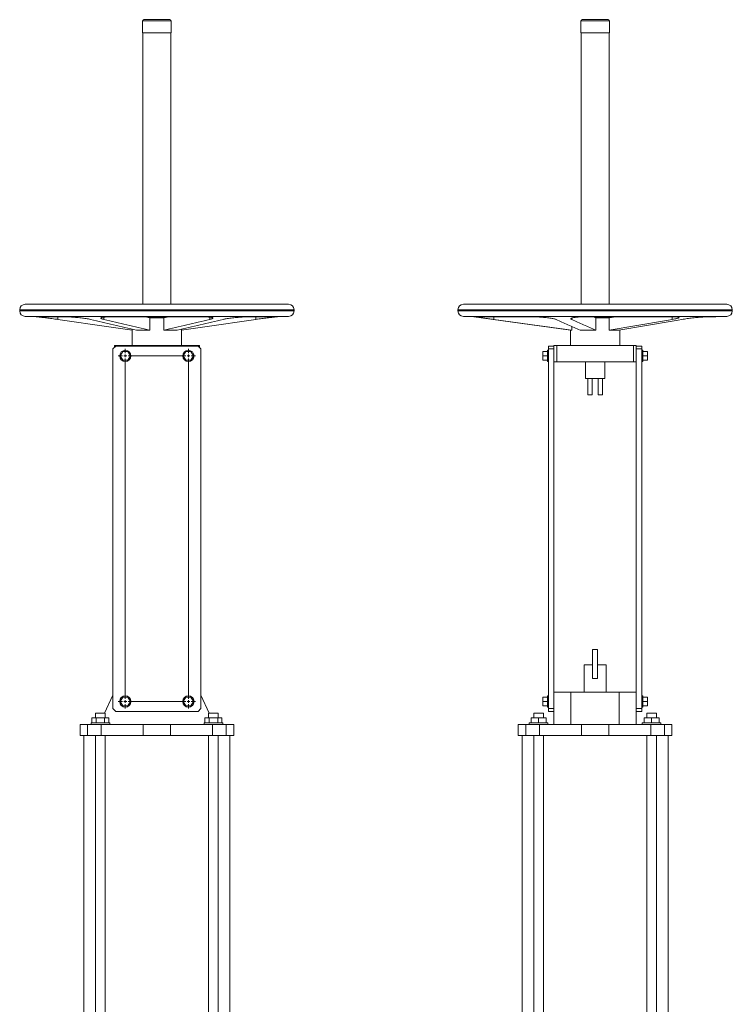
# Model space of a CAD drawing. Header units: millimetres. Extents: x -747 to 586, y -142 to 3804.
# Tile 4 of 4: x -713 to 586, y 2011 to 3804. Entities that reach past the tile are written whole.
import ezdxf

# ---------------------------------------------------------------- set-up
doc = ezdxf.new("R2010")
doc.units = ezdxf.units.MM

# ---------------------------------------------------------------- blocks, each defined once
blk = doc.blocks.new('SW_CENTERMARKSYMBOL_23')
at = {"color": 0, "linetype": 'Continuous', "lineweight": 0}
for p, q in [((-120, 0), (-127.75, 0)), ((-115, 0), (-117.5, 0)), ((-115, 5), (-115, 12.75)), ((-115, 0), (-115, 2.5)), ((-115, 0), (-112.5, 0)), ((-115, 0), (-115, -2.5)), ((-110, 0), (-5, 0)), ((0, 0), (-2.5, 0)), ((0, 5), (0, 12.75)), ((0, 0), (0, 2.5)), ((0, 0), (2.5, 0)), ((0, 0), (0, -2.5)), ((5, 0), (12.75, 0)), ((-115, -5), (-115, -624.5)), ((0, -5), (0, -624.5)), ((-115, -629.5), (-115, -627)), ((0, -629.5), (0, -627)), ((-120, -629.5), (-127.75, -629.5)), ((-115, -629.5), (-117.5, -629.5)), ((-115, -629.5), (-112.5, -629.5)), ((-115, -629.5), (-115, -632)), ((-115, -634.5), (-115, -642.25)), ((-110, -629.5), (-5, -629.5)), ((0, -629.5), (-2.5, -629.5)), ((0, -629.5), (2.5, -629.5)), ((0, -629.5), (0, -632)), ((0, -634.5), (0, -642.25)), ((5, -629.5), (12.75, -629.5))]:
    blk.add_line(p, q, dxfattribs=at)

msp = doc.modelspace()

# ---------------------------------------------------------------- linework, layer by layer
at = {"color": 7, "linetype": 'Continuous', "lineweight": 15}
for p, q in [((-489.2, 3802.3), (-489.2, 3780.3)), ((-487.2, 3804.4), (-462.9, 3804.4)), ((-462.9, 3804.4), (-438.7, 3804.4)), ((-436.7, 3780.3), (-436.7, 3802.3)), ((309.6, 3802.3), (309.6, 3780.3)), ((360.1, 3804.4), (311.6, 3804.4)), ((362.1, 3780.3), (362.1, 3802.3)), ((-489.2, 3780.3), (-462.9, 3780.3)), ((-488.2, 3780.3), (-488.2, 3286)), ((-462.9, 3780.3), (-436.7, 3780.3)), ((-437.7, 3286), (-437.7, 3780.3)), ((309.6, 3780.3), (362.1, 3780.3)), ((310.6, 3780.3), (310.6, 3286)), ((361.1, 3286), (361.1, 3780.3)), ((-702.9, 3286), (-462.9, 3286)), ((-462.9, 3286), (-222.9, 3286)), ((575.8, 3286), (95.8, 3286)), ((-712.9, 3276), (-712.9, 3273.9)), ((-212.9, 3273.9), (-212.9, 3276)), ((85.8, 3276), (85.8, 3273.9)), ((585.8, 3273.9), (585.8, 3276)), ((-702.9, 3263.9), (-462.9, 3263.9)), ((-687.9, 3263.9), (-682.9, 3263.2)), ((-630.7, 3263.2), (-682.9, 3263.2)), ((-379.5, 3263.2), (-546.4, 3263.2)), ((-475.7, 3261.1), (-484.5, 3263.2)), ((-450.1, 3261.1), (-475.7, 3261.1)), ((-475.7, 3239), (-475.7, 3261.1)), ((-462.9, 3263.9), (-222.9, 3263.9)), ((-441.3, 3263.2), (-450.1, 3261.1)), ((-450.1, 3239), (-450.1, 3261.1)), ((-242.9, 3263.2), (-295.1, 3263.2)), ((-242.9, 3263.2), (-237.9, 3263.9)), ((575.8, 3263.9), (95.8, 3263.9)), ((110.8, 3263.9), (290.8, 3239)), ((220.2, 3263.2), (122.1, 3263.2)), ((478.1, 3263.2), (319.3, 3263.2)), ((337, 3261.1), (332.4, 3263.2)), ((361.3, 3261.1), (337, 3261.1)), ((337, 3239), (337, 3261.1)), ((361.1, 3261.1), (361.1, 3263.2)), ((373.5, 3263.2), (361.3, 3261.1)), ((361.3, 3239), (361.3, 3261.1)), ((555.8, 3263.2), (539.4, 3263.2)), ((555.8, 3263.2), (560.8, 3263.9)), ((-511.5, 3239.5), (-507.9, 3239)), ((-507.9, 3239), (-507.9, 3240.8)), ((-507.9, 3239), (-507.9, 3211)), ((-507.9, 3239), (-507.9, 3239)), ((-500, 3239), (-475.7, 3239)), ((-450.1, 3239), (-425.9, 3239)), ((-417.9, 3239), (-417.9, 3240.8)), ((-417.9, 3239), (-414.4, 3239.5)), ((-417.9, 3211), (-417.9, 3239)), ((-417.9, 3239), (-417.9, 3239)), ((290.8, 3239), (290.8, 3211)), ((290.8, 3239), (293.4, 3239)), ((293.4, 3239), (293.4, 3245.6)), ((308.5, 3239), (337, 3239)), ((361.3, 3239), (379, 3239)), ((380.8, 3211), (380.8, 3239.3)), ((-540.4, 3207.5), (-540.4, 3211)), ((-540.4, 3211), (-535.4, 3211)), ((-535.4, 3210), (-535.4, 3211)), ((-535.4, 3211), (-390.4, 3211)), ((-390.4, 3210), (-390.4, 3211)), ((-390.4, 3211), (-385.4, 3211)), ((-385.4, 3207.5), (-385.4, 3211)), ((260.8, 3210), (260.8, 3211)), ((260.8, 3211), (265.8, 3211)), ((265.8, 3181), (265.8, 3211)), ((265.8, 3211), (405.8, 3211)), ((405.8, 3181), (405.8, 3211)), ((405.8, 3211), (410.8, 3211)), ((410.8, 3210), (410.8, 3211)), ((-537.9, 3210), (-542.9, 3205)), ((-542.9, 3205), (-542.9, 2549.5)), ((-387.9, 3210), (-537.9, 3210)), ((-525.1, 3200), (-529.7, 3192)), ((-515.8, 3200), (-525.1, 3200)), ((-511.2, 3192), (-515.8, 3200)), ((-410.1, 3200), (-414.7, 3192)), ((-400.8, 3200), (-410.1, 3200)), ((-396.2, 3192), (-400.8, 3200)), ((-382.9, 3205), (-387.9, 3210)), ((-382.9, 2549.5), (-382.9, 3205)), ((240.4, 3200), (240.4, 3192)), ((240.4, 3200), (248.8, 3200)), ((250.8, 3202.3), (248.8, 3202.3)), ((248.8, 3202.3), (248.8, 3181.8)), ((250.8, 3210), (260.8, 3210)), ((250.8, 3210), (250.8, 3205)), ((250.8, 3205), (250.8, 2549.5)), ((250.8, 3205), (260.8, 3205)), ((260.8, 3210), (260.8, 3205)), ((260.8, 3205), (260.8, 2574.1)), ((420.8, 3210), (410.8, 3210)), ((410.8, 3210), (410.8, 3205)), ((420.8, 3205), (410.8, 3205)), ((410.8, 3205), (410.8, 2574.1)), ((420.8, 3210), (420.8, 3205)), ((420.8, 3205), (420.8, 2549.5)), ((422.8, 3202.3), (420.8, 3202.3)), ((422.8, 3202.3), (422.8, 3181.8)), ((431.2, 3200), (422.8, 3200)), ((431.2, 3200), (431.2, 3192)), ((-529.7, 3192), (-525.1, 3184)), ((-525.1, 3184), (-515.8, 3184)), ((-515.8, 3184), (-511.2, 3192)), ((-414.7, 3192), (-410.1, 3184)), ((-410.1, 3184), (-400.8, 3184)), ((-400.8, 3184), (-396.2, 3192)), ((240.4, 3192), (248.8, 3192)), ((240.4, 3192), (240.4, 3184)), ((240.4, 3184), (248.8, 3184)), ((248.8, 3181.8), (250.8, 3181.8)), ((260.8, 3181), (265.8, 3181)), ((265.8, 3181), (405.8, 3181)), ((318.3, 3181), (318.3, 3151)), ((353.3, 3151), (353.3, 3181)), ((405.8, 3181), (410.8, 3181)), ((420.8, 3181.8), (422.8, 3181.8)), ((431.2, 3192), (422.8, 3192)), ((431.2, 3184), (422.8, 3184)), ((431.2, 3192), (431.2, 3184)), ((322.3, 3151), (318.3, 3151)), ((322.3, 3121), (322.3, 3151)), ((322.3, 3151), (330.3, 3151)), ((330.3, 3151), (330.3, 3121)), ((341.3, 3151), (330.3, 3151)), ((341.3, 3151), (349.3, 3151)), ((341.3, 3121), (341.3, 3151)), ((349.3, 3151), (349.3, 3121)), ((353.3, 3151), (349.3, 3151)), ((330.3, 3121), (322.3, 3121)), ((349.3, 3121), (341.3, 3121)), ((340.3, 2657.5), (331.3, 2657.5)), ((331.3, 2657.5), (331.3, 2604.5)), ((340.3, 2657.5), (340.3, 2604.5)), ((315.8, 2629.5), (315.8, 2579.5)), ((315.8, 2629.5), (331.3, 2629.5)), ((340.3, 2629.5), (355.8, 2629.5)), ((355.8, 2579.5), (355.8, 2629.5)), ((340.3, 2604.5), (331.3, 2604.5)), ((-542.9, 2574.1), (-558.1, 2541.5)), ((-525.1, 2570.5), (-529.7, 2562.5)), ((-515.8, 2570.5), (-525.1, 2570.5)), ((-511.2, 2562.5), (-515.8, 2570.5)), ((-410.1, 2570.5), (-414.7, 2562.5)), ((-400.8, 2570.5), (-410.1, 2570.5)), ((-396.2, 2562.5), (-400.8, 2570.5)), ((-367.7, 2541.5), (-382.9, 2574.1)), ((240.4, 2570.5), (248.8, 2570.5)), ((240.4, 2570.5), (240.4, 2562.5)), ((250.8, 2572.8), (248.8, 2572.8)), ((248.8, 2572.8), (248.8, 2552.3)), ((291.8, 2579.5), (260.8, 2579.5)), ((260.8, 2574.1), (260.8, 2520.5)), ((291.8, 2520.5), (291.8, 2579.5)), ((379.8, 2579.5), (291.8, 2579.5)), ((379.8, 2579.5), (379.8, 2520.5)), ((410.8, 2579.5), (379.8, 2579.5)), ((410.8, 2574.1), (410.8, 2520.5)), ((422.8, 2572.8), (420.8, 2572.8)), ((422.8, 2572.8), (422.8, 2552.3)), ((431.2, 2570.5), (422.8, 2570.5)), ((431.2, 2570.5), (431.2, 2562.5)), ((-542.9, 2549.5), (-537.9, 2544.5)), ((-529.7, 2562.5), (-525.1, 2554.5)), ((-525.1, 2554.5), (-515.8, 2554.5)), ((-515.8, 2554.5), (-511.2, 2562.5)), ((-414.7, 2562.5), (-410.1, 2554.5)), ((-410.1, 2554.5), (-400.8, 2554.5)), ((-400.8, 2554.5), (-396.2, 2562.5)), ((-387.9, 2544.5), (-382.9, 2549.5)), ((240.4, 2562.5), (248.8, 2562.5)), ((240.4, 2562.5), (240.4, 2554.5)), ((240.4, 2554.5), (248.8, 2554.5)), ((248.8, 2552.3), (250.8, 2552.3)), ((250.8, 2549.5), (260.8, 2549.5)), ((250.8, 2549.5), (250.8, 2544.5)), ((420.8, 2549.5), (410.8, 2549.5)), ((420.8, 2552.3), (422.8, 2552.3)), ((420.8, 2549.5), (420.8, 2544.5)), ((431.2, 2562.5), (422.8, 2562.5)), ((431.2, 2554.5), (422.8, 2554.5)), ((431.2, 2562.5), (431.2, 2554.5)), ((-581.5, 2532.5), (-581.5, 2523.5)), ((-581.5, 2532.5), (-573.7, 2532.5)), ((-574.9, 2541.5), (-574.9, 2532.5)), ((-556.9, 2541.5), (-574.9, 2541.5)), ((-573.7, 2532.5), (-573.7, 2523.5)), ((-573.7, 2532.5), (-558.1, 2532.5)), ((-558.1, 2532.5), (-558.1, 2523.5)), ((-558.1, 2532.5), (-550.3, 2532.5)), ((-556.9, 2532.5), (-556.9, 2541.5)), ((-550.3, 2532.5), (-550.3, 2523.5)), ((-537.9, 2544.5), (-387.9, 2544.5)), ((-375.5, 2532.5), (-375.5, 2523.5)), ((-375.5, 2532.5), (-367.7, 2532.5)), ((-368.9, 2541.5), (-368.9, 2532.5)), ((-350.9, 2541.5), (-368.9, 2541.5)), ((-367.7, 2532.5), (-367.7, 2523.5)), ((-367.7, 2532.5), (-352.1, 2532.5)), ((-352.1, 2532.5), (-352.1, 2523.5)), ((-352.1, 2532.5), (-344.3, 2532.5)), ((-350.9, 2532.5), (-350.9, 2541.5)), ((-344.3, 2532.5), (-344.3, 2523.5)), ((219.3, 2532.5), (219.3, 2523.5)), ((219.3, 2532.5), (232.8, 2532.5)), ((223.8, 2541.5), (223.8, 2532.5)), ((241.8, 2541.5), (223.8, 2541.5)), ((232.8, 2532.5), (232.8, 2523.5)), ((232.8, 2532.5), (246.3, 2532.5)), ((241.8, 2532.5), (241.8, 2541.5)), ((246.3, 2532.5), (246.3, 2523.5)), ((250.8, 2544.5), (260.8, 2544.5)), ((420.8, 2544.5), (410.8, 2544.5)), ((425.3, 2532.5), (425.3, 2523.5)), ((425.3, 2532.5), (438.8, 2532.5)), ((429.8, 2541.5), (429.8, 2532.5)), ((447.8, 2541.5), (429.8, 2541.5)), ((438.8, 2532.5), (438.8, 2523.5)), ((438.8, 2532.5), (452.3, 2532.5)), ((447.8, 2532.5), (447.8, 2541.5)), ((452.3, 2532.5), (452.3, 2523.5)), ((-602.9, 2520.5), (-602.9, 2500.5)), ((-602.9, 2520.5), (-589.2, 2520.5)), ((-589.2, 2520.5), (-589.2, 2500.5)), ((-589.2, 2520.5), (-564.2, 2520.5)), ((-582.9, 2523.5), (-582.9, 2520.5)), ((-582.9, 2523.5), (-565.9, 2523.5)), ((-565.9, 2523.5), (-548.9, 2523.5)), ((-564.2, 2520.5), (-564.2, 2500.5)), ((-564.2, 2520.5), (-487.9, 2520.5)), ((-548.9, 2520.5), (-548.9, 2523.5)), ((-487.9, 2520.5), (-487.9, 2500.5)), ((-487.9, 2520.5), (-437.9, 2520.5)), ((-437.9, 2520.5), (-437.9, 2500.5)), ((-437.9, 2520.5), (-361.7, 2520.5)), ((-376.9, 2523.5), (-376.9, 2520.5)), ((-376.9, 2523.5), (-359.9, 2523.5)), ((-361.7, 2520.5), (-361.7, 2500.5)), ((-361.7, 2520.5), (-336.6, 2520.5)), ((-359.9, 2523.5), (-342.9, 2523.5)), ((-342.9, 2520.5), (-342.9, 2523.5)), ((-336.6, 2520.5), (-336.6, 2500.5)), ((-336.6, 2520.5), (-322.9, 2520.5)), ((-322.9, 2520.5), (-322.9, 2500.5)), ((195.8, 2520.5), (195.8, 2500.5)), ((195.8, 2520.5), (209.5, 2520.5)), ((209.5, 2520.5), (209.5, 2500.5)), ((209.5, 2520.5), (234.6, 2520.5)), ((215.8, 2523.5), (215.8, 2520.5)), ((215.8, 2523.5), (249.8, 2523.5)), ((234.6, 2520.5), (234.6, 2500.5)), ((234.6, 2520.5), (310.8, 2520.5)), ((249.8, 2520.5), (249.8, 2523.5)), ((310.8, 2520.5), (310.8, 2500.5)), ((310.8, 2520.5), (360.8, 2520.5)), ((360.8, 2520.5), (360.8, 2500.5)), ((360.8, 2520.5), (437.1, 2520.5)), ((421.8, 2523.5), (421.8, 2520.5)), ((421.8, 2523.5), (455.8, 2523.5)), ((437.1, 2520.5), (437.1, 2500.5)), ((437.1, 2520.5), (462.1, 2520.5)), ((455.8, 2520.5), (455.8, 2523.5)), ((462.1, 2520.5), (462.1, 2500.5)), ((462.1, 2520.5), (475.8, 2520.5)), ((475.8, 2520.5), (475.8, 2500.5)), ((-602.9, 2500.5), (-589.2, 2500.5)), ((-595.9, 2500.5), (-595.9, 1971.5)), ((-589.2, 2500.5), (-564.2, 2500.5)), ((-574.9, 2500.5), (-574.9, 1971.5)), ((-564.2, 2500.5), (-487.9, 2500.5)), ((-556.9, 1971.5), (-556.9, 2500.5)), ((-487.9, 2500.5), (-437.9, 2500.5)), ((-437.9, 2500.5), (-361.7, 2500.5)), ((-368.9, 2500.5), (-368.9, 1971.5)), ((-361.7, 2500.5), (-336.6, 2500.5)), ((-350.9, 1971.5), (-350.9, 2500.5)), ((-336.6, 2500.5), (-322.9, 2500.5)), ((-329.9, 1971.5), (-329.9, 2500.5)), ((195.8, 2500.5), (209.5, 2500.5)), ((202.8, 2500.5), (202.8, 1971.5)), ((209.5, 2500.5), (234.6, 2500.5)), ((223.8, 2500.5), (223.8, 1971.5)), ((234.6, 2500.5), (310.8, 2500.5)), ((241.8, 1971.5), (241.8, 2500.5)), ((310.8, 2500.5), (360.8, 2500.5)), ((360.8, 2500.5), (437.1, 2500.5)), ((429.8, 2500.5), (429.8, 1971.5)), ((437.1, 2500.5), (462.1, 2500.5)), ((447.8, 1971.5), (447.8, 2500.5)), ((462.1, 2500.5), (475.8, 2500.5)), ((468.8, 1971.5), (468.8, 2500.5))]:
    msp.add_line(p, q, dxfattribs=at)
at = {"color": 8, "linetype": 'Continuous', "lineweight": 15}
for p, q in [((-489.2, 3802.3), (-462.9, 3802.3)), ((-462.9, 3802.3), (-436.7, 3802.3)), ((309.6, 3802.3), (362.1, 3802.3)), ((-712.9, 3276), (-462.9, 3276)), ((-712.9, 3273.9), (-462.9, 3273.9)), ((-462.9, 3276), (-212.9, 3276)), ((-462.9, 3273.9), (-212.9, 3273.9)), ((85.8, 3276), (585.8, 3276)), ((85.8, 3273.9), (585.8, 3273.9)), ((-643.1, 3258.4), (-643.1, 3263.2)), ((-559.3, 3258.4), (-559.3, 3262.6)), ((-366.6, 3258.4), (-366.6, 3262.6)), ((-282.7, 3258.4), (-282.7, 3263.2)), ((151.2, 3258.4), (151.2, 3263.2)), ((293.1, 3258.4), (293.1, 3260.9)), ((476.4, 3258.4), (476.4, 3263.2))]:
    msp.add_line(p, q, dxfattribs=at)
at = {"color": 7, "linetype": 'Continuous', "lineweight": 15}
for centre in [(-520.4, 3192), (-405.4, 3192), (-520.4, 2562.5), (-405.4, 2562.5)]:
    msp.add_circle(centre, 10.3, dxfattribs=at)
for centre, radius, start, end in [((-487.2, 3802.3), 2, 90, 180), ((-438.7, 3802.3), 2, 0, 90), ((311.6, 3802.3), 2, 90, 180), ((360.1, 3802.3), 2, 0, 90), ((-702.9, 3276), 10, 90, 180), ((-222.9, 3276), 10, 0, 90), ((95.8, 3276), 10, 90, 180), ((575.8, 3276), 10, 0, 90), ((-702.9, 3273.9), 10, 180, 270), ((-222.9, 3273.9), 10, 270, 0), ((95.8, 3273.9), 10, 180, 270), ((575.8, 3273.9), 10, 270, 0)]:
    msp.add_arc(centre, radius, start, end, dxfattribs=at)
for points, knots in [([(-682.3, 3263.2), (-682.3, 3263.2), (-682.2, 3263.2), (-681.6, 3263.1), (-679.9, 3263), (-677.5, 3262.7), (-674.3, 3262.4), (-670.5, 3261.9), (-666.2, 3261.4), (-661.5, 3260.8), (-656.6, 3260.2), (-651.5, 3259.5), (-647, 3258.9), (-644.2, 3258.5), (-643.1, 3258.4)], [0, 0, 0, 0, 0.005258, 0.0974, 0.189544, 0.282288, 0.375036, 0.468405, 0.561778, 0.655122, 0.748468, 0.842332, 0.936197, 1, 1, 1, 1]), ([(-643.1, 3258.4), (-620.7, 3255.1), (-575.7, 3248.6), (-530.6, 3242.2), (-507.9, 3239)], [0, 0, 0, 0, 0.497402, 1, 1, 1, 1]), ([(-583.6, 3258.4), (-584.9, 3258.7), (-587.3, 3259.2), (-591.8, 3259.9), (-596.3, 3260.6), (-601.1, 3261.2), (-606.1, 3261.7), (-611.2, 3262.2), (-616.1, 3262.6), (-620.8, 3262.9), (-624.8, 3263.1), (-628.2, 3263.2), (-629.9, 3263.2), (-630.7, 3263.2)], [0, 0, 0, 0, 0.117186, 0.210861, 0.304534, 0.397499, 0.490462, 0.583003, 0.675541, 0.768102, 0.860661, 0.930331, 1, 1, 1, 1]), ([(-500, 3239), (-514, 3242.2), (-541.9, 3248.6), (-569.7, 3255.1), (-583.6, 3258.4)], [0, 0, 0, 0, 0.502598, 1, 1, 1, 1]), ([(-546.4, 3263.2), (-547.6, 3263.2), (-550.1, 3263.2), (-553.8, 3263), (-557.3, 3262.8), (-560.4, 3262.5), (-562.8, 3262.1), (-564.4, 3261.7), (-565.1, 3261.1), (-565, 3260.5), (-564, 3259.8), (-562.2, 3259.1), (-560.3, 3258.6), (-559.3, 3258.4)], [0, 0, 0, 0, 0.074632, 0.149265, 0.242319, 0.335376, 0.42915, 0.522927, 0.61713, 0.711336, 0.805519, 0.899705, 1, 1, 1, 1]), ([(-559.3, 3258.4), (-545.4, 3255.1), (-517.6, 3248.6), (-489.7, 3242.2), (-475.7, 3239)], [0, 0, 0, 0, 0.497402, 1, 1, 1, 1]), ([(-450.1, 3239), (-436.1, 3242.2), (-408.3, 3248.6), (-380.4, 3255.1), (-366.6, 3258.4)], [0, 0, 0, 0, 0.502598, 1, 1, 1, 1]), ([(-342.3, 3258.4), (-356.1, 3255.1), (-384, 3248.6), (-411.9, 3242.2), (-425.9, 3239)], [0, 0, 0, 0, 0.497402, 1, 1, 1, 1]), ([(-417.9, 3239), (-395.3, 3242.2), (-350.2, 3248.6), (-305.2, 3255.1), (-282.7, 3258.4)], [0, 0, 0, 0, 0.502598, 1, 1, 1, 1]), ([(-366.6, 3258.4), (-365.6, 3258.6), (-363.7, 3259.1), (-361.9, 3259.8), (-360.9, 3260.5), (-360.8, 3261.1), (-361.5, 3261.7), (-363.1, 3262.1), (-365.5, 3262.5), (-368.6, 3262.8), (-372.1, 3263), (-375.8, 3263.2), (-378.2, 3263.2), (-379.5, 3263.2)], [0, 0, 0, 0, 0.100295, 0.194481, 0.288664, 0.38287, 0.477073, 0.57085, 0.664624, 0.757681, 0.850735, 0.925368, 1, 1, 1, 1]), ([(-295.1, 3263.2), (-296.4, 3263.2), (-298.7, 3263.1), (-303, 3263), (-307.6, 3262.7), (-312.5, 3262.4), (-317.6, 3261.9), (-322.7, 3261.4), (-327.7, 3260.8), (-332.4, 3260.2), (-336.4, 3259.6), (-339.7, 3258.9), (-341.4, 3258.6), (-342.3, 3258.4)], [0, 0, 0, 0, 0.097199, 0.190062, 0.282926, 0.3765, 0.470078, 0.56413, 0.658185, 0.752215, 0.846247, 0.923124, 1, 1, 1, 1]), ([(-282.7, 3258.4), (-281.6, 3258.5), (-278.8, 3258.9), (-274.2, 3259.6), (-269.1, 3260.2), (-264.1, 3260.9), (-259.4, 3261.5), (-255.1, 3262), (-251.3, 3262.4), (-248.2, 3262.7), (-245.8, 3263), (-244.2, 3263.1), (-243.8, 3263.2), (-243.6, 3263.2)], [0, 0, 0, 0, 0.067359, 0.161625, 0.25589, 0.350175, 0.444458, 0.538353, 0.632245, 0.725426, 0.818604, 0.909303, 1, 1, 1, 1]), ([(122.1, 3263.2), (121.8, 3263.2), (121.2, 3263.1), (121.2, 3263), (122, 3262.8), (123.6, 3262.4), (126, 3262), (129.2, 3261.5), (132.9, 3261), (137.2, 3260.3), (141.7, 3259.7), (146.5, 3259), (149.7, 3258.6), (151.2, 3258.4)], [0, 0, 0, 0, 0.08175, 0.174156, 0.266563, 0.358951, 0.451342, 0.544096, 0.636853, 0.730297, 0.823744, 0.911872, 1, 1, 1, 1]), ([(151.2, 3258.4), (174.8, 3255.1), (222.2, 3248.6), (269.6, 3242.2), (293.4, 3239)], [0, 0, 0, 0, 0.497402, 1, 1, 1, 1]), ([(264.5, 3258.4), (264, 3258.6), (262.9, 3259), (260.5, 3259.6), (257.4, 3260.3), (253.5, 3260.9), (249.2, 3261.5), (244.4, 3262), (239.5, 3262.4), (234.4, 3262.7), (229.4, 3263), (224.6, 3263.1), (221.7, 3263.2), (220.2, 3263.2)], [0, 0, 0, 0, 0.0832541, 0.1665082, 0.2599923, 0.3534737, 0.4462636, 0.53905, 0.631463, 0.7238733, 0.8163034, 0.9087319, 1, 1, 1, 1]), ([(308.5, 3239), (301.1, 3242.2), (286.4, 3248.6), (271.8, 3255.1), (264.5, 3258.4)], [0, 0, 0, 0, 0.502598, 1, 1, 1, 1]), ([(319.3, 3263.2), (319.2, 3263.2), (317.5, 3263.2), (314.1, 3263.1), (309.3, 3263), (304.9, 3262.7), (300.9, 3262.4), (297.5, 3261.9), (294.8, 3261.4), (292.9, 3260.8), (291.7, 3260.2), (291.5, 3259.5), (292, 3258.9), (292.7, 3258.5), (293.1, 3258.4)], [0, 0, 0, 0, 0.005258, 0.0974, 0.189544, 0.282288, 0.375036, 0.468405, 0.561778, 0.655122, 0.748468, 0.842332, 0.936197, 1, 1, 1, 1]), ([(293.1, 3258.4), (300.3, 3255.1), (315, 3248.6), (329.6, 3242.2), (337, 3239)], [0, 0, 0, 0, 0.497402, 1, 1, 1, 1]), ([(361.3, 3239), (380.6, 3242.2), (419, 3248.6), (457.3, 3255.1), (476.4, 3258.4)], [0, 0, 0, 0, 0.502598, 1, 1, 1, 1]), ([(494, 3258.4), (474.9, 3255.1), (436.6, 3248.6), (398.2, 3242.2), (379, 3239)], [0, 0, 0, 0, 0.497402, 1, 1, 1, 1]), ([(476.4, 3258.4), (478, 3258.7), (480.9, 3259.2), (484.2, 3259.9), (486.6, 3260.6), (488.1, 3261.2), (488.8, 3261.7), (488.7, 3262.2), (487.7, 3262.6), (485.9, 3262.9), (483.6, 3263.1), (480.9, 3263.2), (479.1, 3263.2), (478.1, 3263.2)], [0, 0, 0, 0, 0.117186, 0.210861, 0.304534, 0.397499, 0.490462, 0.583003, 0.675541, 0.768102, 0.860661, 0.930331, 1, 1, 1, 1]), ([(539.4, 3263.2), (538.8, 3263.2), (537.7, 3263.2), (535.2, 3263), (532, 3262.8), (527.9, 3262.5), (523.4, 3262.1), (518.6, 3261.7), (513.5, 3261.1), (508.4, 3260.5), (503.4, 3259.8), (498.5, 3259.1), (495.5, 3258.6), (494, 3258.4)], [0, 0, 0, 0, 0.074632, 0.149265, 0.242319, 0.335376, 0.42915, 0.522927, 0.61713, 0.711336, 0.805519, 0.899705, 1, 1, 1, 1])]:
    msp.add_open_spline(points, degree=3, knots=knots, dxfattribs=at)

# ---------------------------------------------------------------- block references
at = {"color": 7, "linetype": 'Continuous', "lineweight": 0}
msp.add_blockref('SW_CENTERMARKSYMBOL_23', (-405.4, 3192), dxfattribs=at)

doc.saveas('drawing.dxf')
